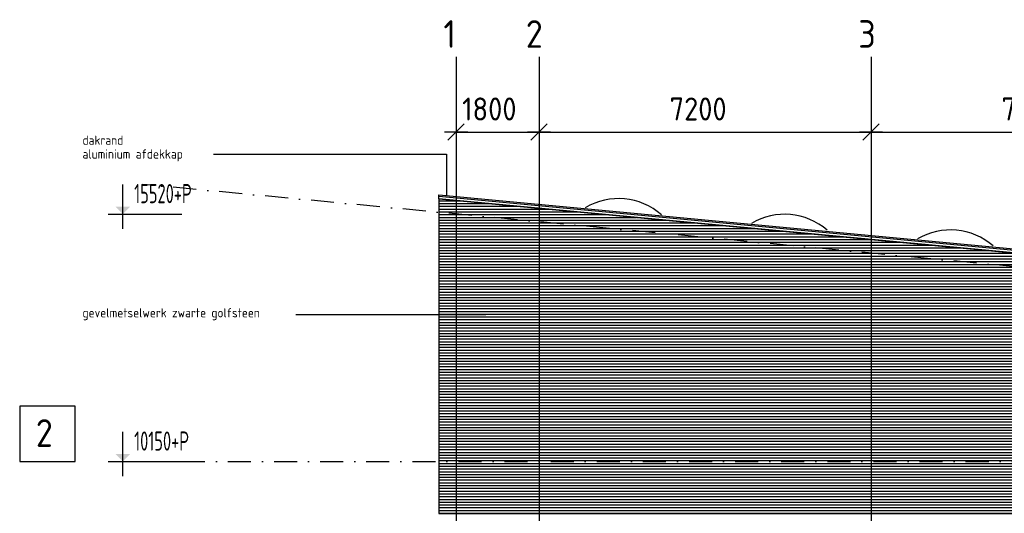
# Model space of a CAD drawing. Extents: x 45255 to 166574, y 102070 to 129901.
# Tile 2 of 21: x 45255 to 66612, y 117110 to 127825. Entities that reach past the tile are written whole.
import ezdxf
from ezdxf.enums import TextEntityAlignment as Align

# ---------------------------------------------------------------- set-up
doc = ezdxf.new("R2010")
doc.units = 0
doc.header["$LTSCALE"] = 1000
doc.header["$MEASUREMENT"] = 0
doc.linetypes.add('DASHDOT', pattern=[1, 0.5, -0.25, 0, -0.25])
for name, color, linetype in [('B02', 7, 'CONTINUOUS'), ('B03', 7, 'CONTINUOUS'), ('B06', 7, 'CONTINUOUS'), ('B07', 7, 'CONTINUOUS'), ('B20', 7, 'CONTINUOUS')]:
    doc.layers.add(name, color=color, linetype=linetype)
doc.styles.add('TXT', font='isocp.shx')

# ---------------------------------------------------------------- blocks, each defined once
blk = doc.blocks.new('B__DIM')
at = {"layer": 'B07', "color": 1, "linetype": 'Continuous'}
for p, q in [((0, -500), (0, 500)), ((-500, 0), (500, 0)), ((-353.55, -353.55), (353.55, 353.55))]:
    blk.add_line(p, q, dxfattribs=at)

msp = doc.modelspace()

# ---------------------------------------------------------------- linework, layer by layer
at = {"layer": 'B02', "color": 8, "linetype": 'Continuous'}
for p, q in [((54722, 127016), (54722, 102621)), ((56522, 127016), (56522, 102621)), ((63722, 127016), (63722, 102621))]:
    msp.add_line(p, q, dxfattribs=at)
at = {"layer": 'B02', "color": 8, "linetype": 'DASHDOT'}
for p, q in [((166574, 113044), (47927, 124249)), ((48772, 118237), (152108, 118237))]:
    msp.add_line(p, q, dxfattribs=at)
at = {"layer": 'B02', "color": 8, "linetype": 'Continuous'}
msp.add_lwpolyline([(45255, 118237), (46455, 118237), (46455, 119437), (45255, 119437)], close=True, dxfattribs=at)
at = {"layer": 'B03', "color": 8, "linetype": 'Continuous'}
for p, q in [((54347, 123937), (124855, 117309)), ((54347, 123894), (54805, 123894)), ((54347, 123834), (55443, 123834)), ((54347, 123774), (56081, 123774)), ((54347, 123714), (56719, 123714)), ((54347, 123654), (57358, 123654)), ((54347, 123594), (57996, 123594)), ((54347, 123534), (58634, 123534)), ((54347, 123474), (59272, 123474)), ((54347, 123414), (59910, 123414)), ((54347, 123354), (60549, 123354)), ((54347, 123294), (61187, 123294)), ((54347, 123234), (61825, 123234)), ((54347, 123174), (62463, 123174)), ((54347, 123114), (63102, 123114)), ((54347, 123054), (63740, 123054)), ((54347, 122994), (64378, 122994)), ((54347, 122934), (65016, 122934)), ((54347, 122874), (65655, 122874)), ((54347, 122814), (66293, 122814)), ((54347, 122754), (66931, 122754)), ((54347, 122694), (67569, 122694)), ((54347, 122634), (68208, 122634)), ((54347, 122574), (68846, 122574)), ((54347, 122514), (69484, 122514)), ((54347, 122454), (70122, 122454)), ((54347, 122394), (70761, 122394)), ((54347, 122334), (71399, 122334)), ((54347, 122274), (72037, 122274)), ((54347, 122214), (72675, 122214)), ((54347, 122154), (73314, 122154)), ((54347, 122094), (73952, 122094)), ((54347, 122034), (74590, 122034)), ((54347, 121974), (75228, 121974)), ((54347, 121914), (75867, 121914)), ((54347, 121854), (76505, 121854)), ((54347, 121794), (77143, 121794)), ((54347, 121734), (77781, 121734)), ((54347, 121674), (78420, 121674)), ((54347, 121614), (79058, 121614)), ((54347, 121554), (79696, 121554)), ((54347, 121494), (80334, 121494)), ((54347, 121434), (80972, 121434)), ((54347, 121374), (81611, 121374)), ((54347, 121314), (82249, 121314)), ((54347, 121254), (82887, 121254)), ((54347, 121194), (83525, 121194)), ((54347, 121134), (84164, 121134)), ((54347, 121074), (84802, 121074)), ((54347, 121014), (85440, 121014)), ((54347, 120954), (75407, 120954)), ((54347, 120894), (75407, 120894)), ((54347, 120834), (75407, 120834)), ((54347, 120774), (75407, 120774)), ((54347, 120714), (75407, 120714)), ((54347, 120654), (75407, 120654)), ((54347, 120594), (75407, 120594)), ((54347, 120534), (75407, 120534)), ((54347, 120474), (75407, 120474)), ((54347, 120414), (75407, 120414)), ((54347, 120354), (75407, 120354)), ((54347, 120294), (75407, 120294)), ((54347, 120234), (75407, 120234)), ((54347, 120174), (75407, 120174)), ((54347, 120114), (75407, 120114)), ((54347, 120054), (75407, 120054)), ((54347, 119994), (75407, 119994)), ((54347, 119934), (75407, 119934)), ((54347, 119874), (75407, 119874)), ((54347, 119814), (75407, 119814)), ((54347, 119754), (75407, 119754)), ((54347, 119694), (75407, 119694)), ((54347, 119634), (75407, 119634)), ((54347, 119574), (75407, 119574)), ((54347, 119514), (75407, 119514)), ((54347, 119454), (75407, 119454)), ((54347, 119394), (75407, 119394)), ((54347, 119334), (75407, 119334)), ((54347, 119274), (75407, 119274)), ((54347, 119214), (75407, 119214)), ((54347, 119154), (75407, 119154)), ((54347, 119094), (75407, 119094)), ((54347, 119034), (75407, 119034)), ((54347, 118974), (75407, 118974)), ((54347, 118914), (75407, 118914)), ((54347, 118854), (75407, 118854)), ((54347, 118794), (75407, 118794)), ((54347, 118734), (75407, 118734)), ((54347, 118674), (75407, 118674)), ((54347, 118614), (75407, 118614)), ((54347, 118554), (111608, 118554)), ((54347, 118494), (112246, 118494)), ((54347, 118434), (112885, 118434)), ((54347, 118374), (113523, 118374)), ((54347, 118314), (114161, 118314)), ((54347, 118254), (114799, 118254)), ((54347, 118194), (115438, 118194)), ((54347, 118134), (116076, 118134)), ((54347, 118074), (116714, 118074)), ((54347, 118014), (117352, 118014)), ((54347, 117954), (117991, 117954)), ((54347, 117894), (118629, 117894)), ((54347, 117834), (119267, 117834)), ((54347, 117774), (119905, 117774)), ((54347, 117714), (120544, 117714)), ((54347, 117654), (121182, 117654)), ((54347, 117594), (121820, 117594)), ((54347, 117534), (122458, 117534)), ((54347, 117474), (123097, 117474)), ((54347, 117414), (123735, 117414)), ((54347, 117354), (124373, 117354)), ((54347, 117294), (124856, 117294)), ((54347, 117234), (124856, 117234)), ((54347, 117174), (124856, 117174)), ((54347, 117114), (124856, 117114))]:
    msp.add_line(p, q, dxfattribs=at)
for points in [[(54347, 123938), (54347, 124022), (124857, 117399), (124857, 117367)], [(54347, 123997), (124855, 117375), (124855, 117312)], [(54347, 123937), (54347, 117107), (78172, 117107)], [(124856, 117309), (54347, 123937), (54347, 117107), (78172, 117106), (78172, 116471), (111083, 116471)]]:
    msp.add_lwpolyline(points, dxfattribs=at)
msp.add_arc((54522, 123920), 1, 84.6046, 180, dxfattribs=at)
for centre, ratio, start_param, end_param in [((58244, 122480), 0.976941, 2.431864, 3.670161), ((61844, 122140), 0.976978, 2.437211, 3.667653), ((65444, 121800), 0.976994, 2.436653, 3.666088)]:
    msp.add_ellipse(centre, major_axis=(0, -1462), ratio=ratio, start_param=start_param, end_param=end_param, dxfattribs=at)
at = {"layer": 'B06', "color": 8, "linetype": 'Continuous'}
for p, q in [((49459, 124908), (54512, 124908)), ((54512, 124908), (54512, 123994)), ((51244, 121429), (55365, 121429))]:
    msp.add_line(p, q, dxfattribs=at)
at = {"layer": 'B20', "color": 1, "linetype": 'Continuous'}
for p, q in [((54722, 125386), (56522, 125386)), ((56522, 125386), (63722, 125386)), ((63722, 125386), (70922, 125386))]:
    msp.add_line(p, q, dxfattribs=at)
at = {"layer": 'B20', "color": 7, "linetype": 'Continuous'}
for p, q in [((47492, 123287), (47492, 124247)), ((47172, 123607), (48772, 123607)), ((47492, 117917), (47492, 118877)), ((47172, 118237), (48772, 118237))]:
    msp.add_line(p, q, dxfattribs=at)
for points in [[(47492, 123607), (47332, 123767), (47652, 123767)], [(47492, 118237), (47332, 118397), (47652, 118397)]]:
    msp.add_solid(points, dxfattribs=at)

# ---------------------------------------------------------------- block references
at = {"layer": 'B20', "color": 1, "linetype": 'Continuous', "xscale": 0.5, "yscale": 0.5, "rotation": 180}
for p in [(54722, 125386), (56522, 125386), (63722, 125386)]:
    msp.add_blockref('B__DIM', p, dxfattribs=at)

# ---------------------------------------------------------------- texts
at = {"layer": 'B02', "color": 8, "linetype": 'Continuous', "style": 'TXT'}
for s, p in [('1', (54447, 127214)), ('2', (56233, 127214)), ('3', (63445, 127214)), ('2', (45605, 118553))]:
    msp.add_text(s, height=600, dxfattribs=at).set_placement(p)
at = {"layer": 'B06', "color": 7, "linetype": 'Continuous', "style": 'TXT'}
for s, p in [('dakrand ', (46617, 125309)), ('aluminium afdekkap', (46617, 125009)), ('gevelmetselwerk zwarte golfsteen', (46617, 121563))]:
    msp.add_text(s, height=200, dxfattribs=at).set_placement(p, align=Align.TOP_LEFT)
at = {"layer": 'B20', "color": 1, "linetype": 'Continuous', "style": 'TXT'}
for s, p in [('1800', (54852, 125886)), ('7200', (59352, 125886)), ('7200', (66552, 125886))]:
    msp.add_text(s, height=500, dxfattribs=at).set_placement(p, align=Align.MIDDLE_LEFT)
at = {"layer": 'B20', "color": 7, "linetype": 'Continuous', "style": 'TXT', "width": 0.692329}
for s, p in [('15520+P     ', (47738, 123841)), ('10150+P     ', (47738, 118471))]:
    msp.add_text(s, height=415.99, dxfattribs=at).set_placement(p)

doc.saveas('drawing.dxf')
